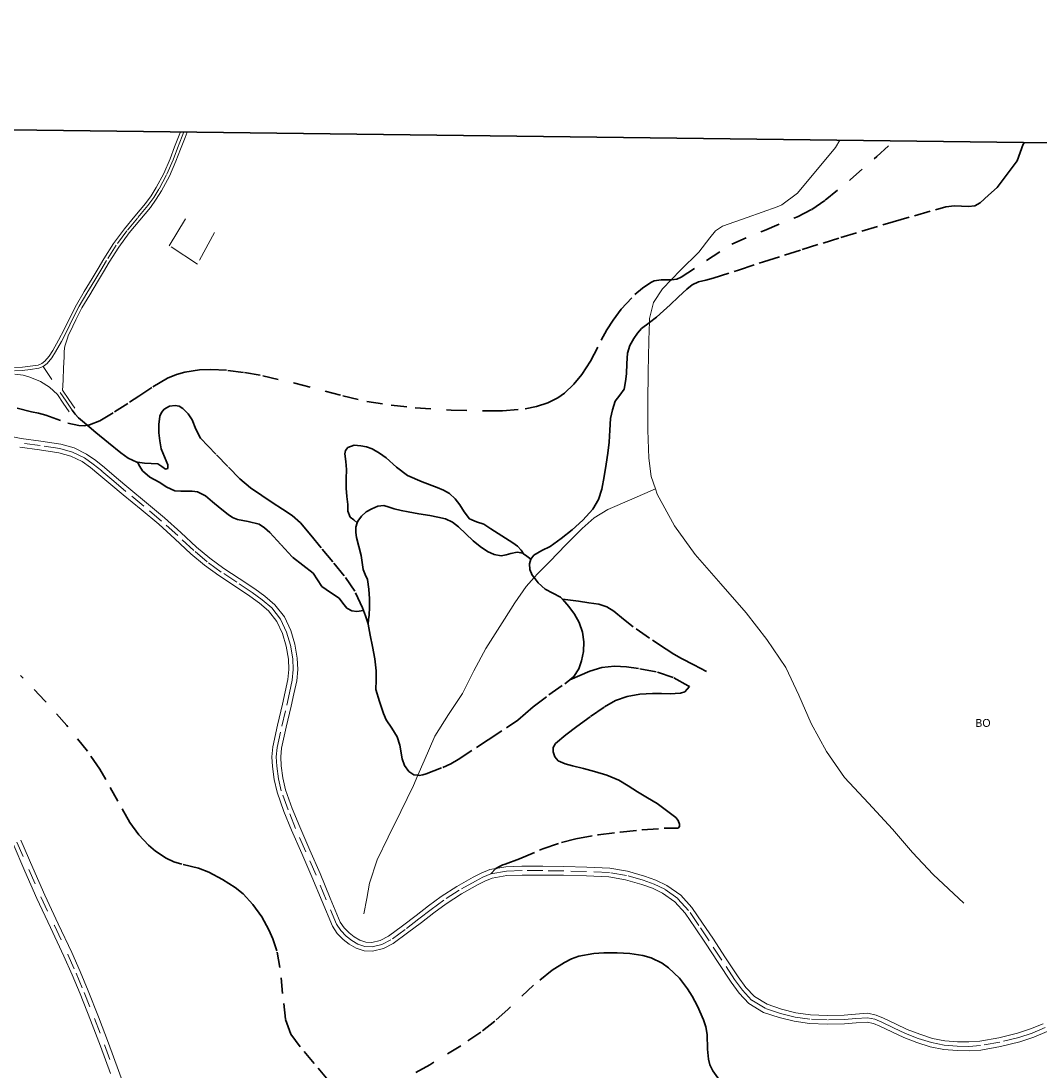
# Model space of a CAD drawing. Header units: metres. Extents: x 407555 to 411072, y 4571682 to 4574038.
# Tile 65 of 67: x 410363 to 410687, y 4573704 to 4574038. Entities that reach past the tile are written whole.
import ezdxf
from ezdxf.enums import TextEntityAlignment as Align

# ---------------------------------------------------------------- set-up
doc = ezdxf.new("R2010")
doc.units = ezdxf.units.M
doc.header["$MEASUREMENT"] = 0
for name, pattern in [('bt5mv20_nopinta', [10, 5, -5]), ('bt5mv20_tapia', [17.375, 10, -2.75, 1.875, -2.75]), ('bt5mv20_tlin1', [7, 5.25, -1.75])]:
    doc.linetypes.add(name, pattern=pattern)
for name, color, linetype, lineweight in [('COB01_CN', 7, 'Continuous', 15), ('COB01_LN', 7, 'Continuous', 15), ('FLU01_LN', 7, 'Continuous', 15), ('TAN01_LN', 7, 'Continuous', 15), ('VIA16_LN', 7, 'Continuous', 15), ('VIA19_LN', 7, 'Continuous', 15), ('VIA21_LN', 7, 'Continuous', 15), ('VIA23_LN', 7, 'Continuous', 15), ('VIR01_LN', 7, 'Continuous', 15)]:
    doc.layers.add(name, color=color, linetype=linetype, lineweight=lineweight)
doc.styles.add('034', font='txt')

msp = doc.modelspace()

# ---------------------------------------------------------------- linework, layer by layer
at = {"layer": 'COB01_LN', "color": 92, "linetype": 'bt5mv20_nopinta', "lineweight": 35}
for points in [[(410522.97, 4573914.73, 435.4), (410526.56, 4573915.47, 434.53), (410530.15, 4573916.59, 433.71), (410533.38, 4573918.19, 432.99), (410535.54, 4573919.75, 432.48), (410538.44, 4573922.54, 431.75), (410541.05, 4573925.67, 431.01), (410543.8, 4573929.89, 430.06), (410547.19, 4573936.55, 428.62), (410548.93, 4573939.84, 427.9), (410550.94, 4573942.99, 427.18), (410553.55, 4573946.42, 426.05), (410557.85, 4573951.09, 423.88), (410560.29, 4573953.14, 422.94), (410562.97, 4573954.98, 422.32), (410564.08, 4573955.47, 422.22), (410566.23, 4573955.78, 422.24), (410569.61, 4573955.81, 422.46), (410571.22, 4573956.05, 422.53), (410572.67, 4573956.67, 422.5), (410580.71, 4573961.93, 421.93), (410588.74, 4573967.19, 421.36), (410599.21, 4573971.55, 420.63), (410609.67, 4573975.9, 419.9), (410614.25, 4573978.23, 419.54), (410618.52, 4573981.12, 419.12), (410626.54, 4573987.7, 418.24), (410634.95, 4573995.1, 416.88), (410640.44, 4574000.04, 415.85)], [(410361.29, 4573914.96, 471.72), (410365.84, 4573913.77, 471.65), (410368.11, 4573913.3, 471.39), (410370.37, 4573912.74, 470.88), (410377.41, 4573910.2, 468.84), (410380.89, 4573909.39, 467.81), (410382.6, 4573909.33, 467.3), (410384.26, 4573909.61, 466.79), (410387.56, 4573910.91, 465.74), (410392.3, 4573913.73, 464.16), (410397.03, 4573916.81, 462.58), (410400.03, 4573918.73, 461.92), (410404.52, 4573921.73, 461.63), (410406.81, 4573923.15, 461.45), (410409.17, 4573924.46, 461.05), (410412.05, 4573925.69, 460.34), (410414.65, 4573926.44, 459.66), (410419.35, 4573927.16, 458.38), (410422.95, 4573927.27, 457.4), (410428.37, 4573926.96, 455.98), (410433.7, 4573926.28, 454.75), (410439.53, 4573925.25, 453.58), (410449.7, 4573922.86, 451.72), (410464.98, 4573918.84, 448.99), (410472.63, 4573917.11, 447.48), (410480.31, 4573915.85, 445.76), (410487.94, 4573915.06, 443.93), (410499.43, 4573914.35, 441.17), (410510.93, 4573914.05, 438.4), (410515.76, 4573914.08, 437.21), (410522.97, 4573914.73, 435.4)], [(410460.33, 4573701.01, 489.28), (410455.83, 4573706.34, 489.42), (410451.32, 4573711.67, 489.56), (410448.44, 4573715.62, 489.77), (410446.65, 4573720.45, 488.11), (410445.79, 4573728.65, 487.38), (410444.94, 4573736.86, 486.65), (410443.95, 4573742.18, 486.3), (410442.68, 4573746.04, 486.22), (410441.43, 4573748.86, 486.26), (410439.12, 4573752.98, 486.5), (410436.28, 4573756.97, 486.95), (410433.18, 4573760.29, 487.54), (410430.65, 4573762.34, 488.06), (410426.61, 4573764.93, 488.92), (410422.34, 4573767.22, 489.88), (410418.99, 4573768.51, 490.64), (410413.74, 4573769.76, 491.8), (410411.15, 4573770.54, 492.39), (410408.67, 4573771.69, 492.96), (410405.31, 4573773.94, 493.82), (410403.04, 4573775.85, 494.46), (410399.97, 4573779.15, 495.28), (410397.17, 4573783.06, 495.83), (410393.37, 4573789.87, 496.72), (410389.56, 4573796.69, 497.62), (410387.55, 4573800.07, 497.97), (410383.67, 4573805.75, 498.18), (410377.15, 4573813.87, 498.03), (410370.12, 4573821.79, 498.04), (410362.4, 4573829.87, 498.5)], [(410584.82, 4573701, 497.23), (410582.75, 4573703.97, 496), (410581.81, 4573705.95, 495.12), (410581.33, 4573707.71, 494.18), (410581, 4573710.85, 492.33), (410580.86, 4573715.6, 489.68), (410580.52, 4573717.95, 488.68), (410579.76, 4573720.26, 488.08), (410577.78, 4573724.56, 487.54), (410576.14, 4573727.74, 487.3), (410574.7, 4573730.07, 487.19), (410572.05, 4573733.49, 487.11), (410568.59, 4573736.78, 487.08), (410566.59, 4573738.22, 487.07), (410563.05, 4573739.96, 487.05), (410560.38, 4573740.75, 487.04), (410556.33, 4573741.34, 487.03), (410552.26, 4573741.54, 487.06), (410548.04, 4573741.57, 487.14), (410544.84, 4573741.36, 487.23), (410540.08, 4573740.44, 487.36), (410537.74, 4573739.61, 487.42), (410535.46, 4573738.48, 487.47), (410531.6, 4573736.02, 487.47), (410525.6, 4573731.22, 487.25), (410517.45, 4573723.55, 486.73), (410513.32, 4573719.82, 486.55), (410508.89, 4573716.34, 486.53), (410502.48, 4573711.97, 487.01), (410492.6, 4573705.9, 488.43), (410487.56, 4573703.11, 489.05)]]:
    msp.add_polyline3d(points, dxfattribs=at)
at = {"layer": 'FLU01_LN', "color": 150, "linetype": 'Continuous', "lineweight": 15}
for points in [[(410564.47, 4573889.27, 429.72), (410563.13, 4573893.22, 429.2), (410562.32, 4573899.02, 428.45), (410562.01, 4573907.93, 427.26), (410561.98, 4573916.85, 426.07), (410562.16, 4573926.53, 424.81), (410562.36, 4573936.22, 423.6), (410562.45, 4573939.85, 423.24), (410562.54, 4573942.19, 423.09), (410562.59, 4573943.49, 423), (410563.82, 4573948.53, 422.74), (410566.68, 4573952.96, 422.49), (410572.44, 4573958.85, 422), (410578.23, 4573964.56, 421.47), (410581.73, 4573969.2, 421.01), (410583.57, 4573971.35, 420.73), (410585.82, 4573972.86, 420.42), (410589.69, 4573974.28, 419.79), (410593.64, 4573975.61, 419.18), (410598.41, 4573977.29, 418.66), (410603.18, 4573978.98, 418.15), (410604.67, 4573979.72, 417.96), (410609.71, 4573983.39, 417.59), (410621.78, 4573997.96, 416.86), (410623.11, 4574000.26, 416.69)], [(410471.67, 4573753.92, 466.69), (410472.54, 4573758.82, 465.28), (410473.4, 4573763.72, 463.87), (410475.86, 4573771.18, 461.47), (410479.34, 4573778.33, 459.02), (410483.39, 4573786.59, 456.38), (410487.44, 4573794.84, 453.91), (410488.83, 4573798.09, 453.06), (410490.79, 4573802.7, 451.85), (410494.25, 4573810.55, 449.85), (410498.54, 4573817.39, 447.72), (410503.01, 4573824.16, 445.63), (410506.69, 4573831.32, 444.51), (410510.48, 4573838.39, 443.59), (410513.41, 4573843.06, 442.36), (410516.4, 4573847.72, 441.18), (410519.69, 4573852.98, 440.44), (410523.29, 4573858.18, 439.67), (410525.82, 4573861.03, 439), (410526.96, 4573862.32, 438.7), (410530.79, 4573866.18, 437.65), (410535.91, 4573871.47, 436.13), (410541.09, 4573876.67, 434.58), (410544.93, 4573880.04, 433.35), (410549.31, 4573882.65, 432.27), (410556.89, 4573885.96, 431), (410564.47, 4573889.27, 429.72)], [(410662.58, 4573757.37, 463.4), (410657.7, 4573761.94, 460.72), (410652.81, 4573766.5, 458.03), (410646.29, 4573773.52, 455.11), (410639.92, 4573780.95, 452.84), (410632.26, 4573789.16, 450.07), (410624.65, 4573797.42, 447.33), (410618.88, 4573805.63, 444.93), (410614, 4573814.59, 442.78), (410610.07, 4573823.54, 441.49), (410605.92, 4573832.37, 440.35), (410599.91, 4573841.28, 438.6), (410593.31, 4573849.79, 436.86), (410585.23, 4573859.07, 434.94), (410577.11, 4573868.37, 433.08), (410570.48, 4573877.5, 431.46), (410565.04, 4573887.58, 429.94), (410564.47, 4573889.27, 429.72)]]:
    msp.add_polyline3d(points, dxfattribs=at)
at = {"layer": 'TAN01_LN', "color": 1, "linetype": 'bt5mv20_tapia', "lineweight": 15}
msp.add_polyline3d([(410424.12, 4573970.85, 465.81), (410418.67, 4573960.82, 466.17), (410409.69, 4573966.64, 467.59), (410415.39, 4573976, 467.49)], dxfattribs=at)
at = {"layer": 'VIA16_LN', "color": 42, "linetype": 'bt5mv20_nopinta', "lineweight": 15}
for points in [[(410414.35, 4574002.86, 467.88), (410413.79, 4574001.51, 467.94), (410412.33, 4573997.74, 468), (410410.89, 4573993.97, 468), (410408.83, 4573989.24, 467.99), (410406.42, 4573984.66, 467.98), (410404.74, 4573982, 467.97), (410402.9, 4573979.44, 467.96), (410399.55, 4573975.43, 467.94), (410396.21, 4573971.4, 467.96), (410392.82, 4573966.8, 468.21), (410389.77, 4573961.98, 468.54), (410387.88, 4573958.85, 468.76), (410386, 4573955.71, 468.98), (410383.51, 4573951.56, 469.17), (410381.04, 4573947.4, 469.22), (410379.03, 4573943.48, 469.22), (410377.12, 4573939.5, 469.19), (410375.37, 4573936.14, 469.12), (410373.52, 4573932.83, 469.04), (410372.3, 4573930.93, 469.11), (410370.81, 4573929.16, 469.19), (410369.6, 4573928.23, 469.18)], [(410369.6, 4573928.23, 469.18), (410368.22, 4573927.71, 469.16), (410365.55, 4573927.3, 469.15), (410362.91, 4573926.88, 469.14), (410360.47, 4573926.83, 469.05)], [(410369.6, 4573928.23, 469.18), (410374.95, 4573919.96, 469.18), (410376.86, 4573917.14, 469.05), (410378.77, 4573914.32, 468.92)], [(410445.56, 4573813.68, 466.03), (410447.11, 4573820.36, 465.6), (410448.01, 4573824.34, 465.36), (410448.87, 4573828.33, 465.14), (410449.18, 4573831.74, 464.99), (410449, 4573835.18, 464.87), (410448.28, 4573839.45, 464.73), (410447.05, 4573843.65, 464.67), (410445.14, 4573847.79, 464.7), (410442.33, 4573851.4, 464.73), (410439.3, 4573853.95, 464.76), (410436.14, 4573856.27, 464.8), (410431.2, 4573859.52, 465.57), (410426.26, 4573862.78, 466.48), (410421.79, 4573866.07, 466.85), (410417.48, 4573869.66, 467.04), (410412.39, 4573874.37, 467.23), (410407.27, 4573879.02, 467.44), (410401.61, 4573883.76, 467.89), (410395.89, 4573888.43, 468.5), (410392.04, 4573891.68, 468.95), (410388.21, 4573894.95, 469.5), (410385.5, 4573897.13, 470.26), (410382.67, 4573899.12, 471.07), (410378.91, 4573900.98, 471.76), (410374.88, 4573902.12, 472.4), (410368.62, 4573903.04, 473.53), (410362.36, 4573903.91, 474.64)], [(410688.49, 4573717.73, 483.22), (410684.35, 4573715.99, 482.85), (410680.07, 4573714.61, 482.46), (410674.03, 4573713.09, 482), (410667.89, 4573712.01, 481.63), (410664.21, 4573711.77, 481.44), (410660.53, 4573711.84, 481.25), (410656.38, 4573712.2, 481.04), (410652.27, 4573712.96, 480.83), (410648.1, 4573714.3, 480.6), (410644.03, 4573715.91, 480.37), (410640.25, 4573717.68, 480.11), (410636.47, 4573719.5, 479.86), (410634.24, 4573720.42, 479.85), (410631.9, 4573720.89, 479.86), (410628.24, 4573720.66, 479.78), (410624.57, 4573720.36, 479.68), (410619.1, 4573720.21, 479.52), (410613.62, 4573720.41, 479.33), (410608.89, 4573721.12, 479.03), (410604.21, 4573722.28, 478.69), (410599.41, 4573723.89, 478.43), (410595.04, 4573726.5, 478.16), (410592.15, 4573729.65, 477.8), (410589.66, 4573733.06, 477.38), (410585.59, 4573739.23, 476.8), (410581.53, 4573745.4, 476.21), (410578.28, 4573750.26, 475.7), (410574.97, 4573755.07, 475.17), (410571.58, 4573758.81, 474.71), (410567.41, 4573761.8, 474.25), (410564.05, 4573763.4, 474), (410560.55, 4573764.65, 473.77), (410555.23, 4573766.19, 473.31), (410549.8, 4573767.11, 472.94), (410542.53, 4573767.46, 472.74), (410535.25, 4573767.64, 472.54), (410528.62, 4573767.71, 472.36), (410521.98, 4573767.71, 472.18), (410517.01, 4573767.53, 471.89), (410512.07, 4573766.7, 471.65), (410509.53, 4573765.67, 471.64), (410507.12, 4573764.4, 471.65), (410501.99, 4573761.52, 471.67), (410497.05, 4573758.34, 471.68), (410493.1, 4573755.35, 471.5), (410489.16, 4573752.35, 471.26), (410484.74, 4573749, 471.15), (410480.24, 4573745.69, 471.04), (410477.36, 4573744.21, 470.93), (410474.26, 4573743.44, 470.81), (410472, 4573743.58, 470.73), (410469.74, 4573744.32, 470.64), (410467.79, 4573745.47, 470.56), (410466.02, 4573746.88, 470.46), (410464.26, 4573748.63, 470.34), (410462.91, 4573750.65, 470.2), (410459.66, 4573758.45, 469.68), (410456.42, 4573766.25, 469.16), (410453.2, 4573773.71, 468.8), (410449.92, 4573781.15, 468.47), (410447.51, 4573787.05, 468.09), (410445.35, 4573793.08, 467.6), (410444.42, 4573796.98, 467.23), (410443.92, 4573800.95, 466.88), (410443.76, 4573803.97, 466.66), (410444.03, 4573806.96, 466.46), (410445.56, 4573813.68, 466.03)], [(410361.22, 4573776.81, 509.68), (410365.02, 4573768.1, 510.16), (410368.83, 4573759.39, 510.63), (410373.12, 4573750.22, 511.25), (410377.44, 4573741.07, 511.9), (410380.11, 4573735.05, 512.26), (410382.61, 4573728.97, 512.65), (410385.91, 4573720.65, 513.31), (410389.09, 4573712.29, 513.97), (410392.25, 4573703.59, 514.65)]]:
    msp.add_polyline3d(points, dxfattribs=at)
at = {"layer": 'VIA19_LN', "color": 7, "linetype": 'Continuous', "lineweight": 15}
for points in [[(410413.28, 4574002.88, 467.9), (410412.87, 4574001.88, 467.94), (410411.4, 4573998.1, 468), (410409.97, 4573994.35, 468), (410407.93, 4573989.67, 467.99), (410405.56, 4573985.16, 467.98), (410403.91, 4573982.55, 467.97), (410402.11, 4573980.05, 467.96), (410398.78, 4573976.06, 467.94), (410395.43, 4573972.01, 467.96), (410392, 4573967.36, 468.21), (410388.92, 4573962.5, 468.54), (410387.03, 4573959.36, 468.76), (410385.15, 4573956.22, 468.98), (410382.66, 4573952.07, 469.17), (410380.17, 4573947.88, 469.22), (410378.14, 4573943.92, 469.22), (410376.23, 4573939.94, 469.19), (410374.49, 4573936.61, 469.12), (410372.67, 4573933.34, 469.04), (410371.5, 4573931.52, 469.11), (410370.12, 4573929.88, 469.19), (410369.11, 4573929.11, 469.18), (410367.97, 4573928.68, 469.16), (410365.4, 4573928.28, 469.15), (410363.04, 4573928.02, 469.14), (410360.44, 4573927.89, 469.05)], [(410379.65, 4573914.91, 468.92), (410377.74, 4573917.73, 469.05), (410375.77, 4573920.64, 469.18), (410375.76, 4573920.65, 469.18), (410375.82, 4573922.02, 469.18), (410375.92, 4573924.06, 469.19), (410376.09, 4573927.69, 469.23), (410376.27, 4573931.33, 469.27), (410376.28, 4573933.05, 469.2), (410376.49, 4573934.64, 469.13), (410377.19, 4573936.92, 469.16), (410377.62, 4573938.31, 469.17), (410378.01, 4573939.06, 469.19), (410379.92, 4573943.04, 469.22), (410381.91, 4573946.92, 469.22), (410384.37, 4573951.06, 469.17), (410386.85, 4573955.2, 468.98), (410388.74, 4573958.33, 468.76), (410390.62, 4573961.46, 468.54), (410393.64, 4573966.24, 468.21), (410396.99, 4573970.79, 467.96), (410400.31, 4573974.79, 467.94), (410403.69, 4573978.83, 467.96), (410405.56, 4573981.44, 467.97), (410407.28, 4573984.16, 467.98), (410409.73, 4573988.81, 467.99), (410411.81, 4573993.59, 468), (410413.26, 4573997.39, 468), (410414.71, 4574001.14, 467.94), (410415.41, 4574002.85, 467.87)], [(410360.51, 4573925.78, 469.05), (410363.25, 4573925.42, 469.19), (410365.31, 4573924.83, 469.2), (410368.72, 4573923.44, 469.19), (410371.55, 4573921.6, 469.22), (410374.13, 4573919.28, 469.18), (410375.98, 4573916.55, 469.05), (410377.89, 4573913.73, 468.92)], [(410357.38, 4573906.34, 475.23), (410362.59, 4573905.29, 474.64), (410368.82, 4573904.42, 473.53), (410375.17, 4573903.49, 472.4)], [(410628.34, 4573719.26, 479.78), (410624.65, 4573718.96, 479.68), (410619.09, 4573718.81, 479.52), (410613.49, 4573719.02, 479.33), (410608.61, 4573719.75, 479.03), (410603.82, 4573720.94, 478.69), (410598.82, 4573722.61, 478.43), (410594.15, 4573725.4, 478.16), (410591.07, 4573728.76, 477.8), (410588.51, 4573732.26, 477.38), (410584.42, 4573738.46, 476.8), (410580.36, 4573744.63, 476.21), (410577.13, 4573749.47, 475.7), (410573.87, 4573754.2, 475.17), (410570.65, 4573757.76, 474.71), (410566.7, 4573760.59, 474.25), (410563.51, 4573762.1, 474), (410560.12, 4573763.32, 473.77), (410554.92, 4573764.83, 473.31), (410549.65, 4573765.72, 472.94), (410542.48, 4573766.06, 472.74), (410535.22, 4573766.24, 472.54), (410528.61, 4573766.32, 472.36), (410522.01, 4573766.31, 472.18), (410517.15, 4573766.14, 471.89), (410512.45, 4573765.35, 471.65), (410510.12, 4573764.4, 471.64), (410507.79, 4573763.17, 471.65), (410502.71, 4573760.32, 471.67), (410497.85, 4573757.19, 471.68), (410493.94, 4573754.24, 471.5), (410490.01, 4573751.24, 471.26), (410485.57, 4573747.88, 471.15), (410480.98, 4573744.5, 471.04), (410477.85, 4573742.89, 470.93), (410474.39, 4573742.03, 470.81), (410471.73, 4573742.19, 470.73), (410469.16, 4573743.04, 470.64), (410466.99, 4573744.31, 470.56), (410465.09, 4573745.83, 470.46), (410463.18, 4573747.73, 470.34), (410461.67, 4573749.99, 470.2), (410458.37, 4573757.91, 469.68), (410455.13, 4573765.7, 469.16), (410451.91, 4573773.15, 468.8), (410448.63, 4573780.6, 468.47), (410446.21, 4573786.55, 468.09), (410444.01, 4573792.68, 467.6), (410443.04, 4573796.73, 467.23), (410442.53, 4573800.83, 466.88), (410442.36, 4573803.99, 466.66), (410442.65, 4573807.18, 466.46), (410444.2, 4573813.99, 466.03), (410445.75, 4573820.67, 465.6), (410446.64, 4573824.64, 465.36), (410447.48, 4573828.54, 465.14), (410447.78, 4573831.77, 464.99), (410447.61, 4573835.03, 464.87), (410446.91, 4573839.14, 464.73), (410445.74, 4573843.16, 464.67), (410443.94, 4573847.06, 464.7), (410441.32, 4573850.42, 464.73), (410438.43, 4573852.85, 464.76), (410435.34, 4573855.12, 464.8), (410430.43, 4573858.35, 465.57), (410425.46, 4573861.63, 466.48), (410420.92, 4573864.97, 466.85), (410416.56, 4573868.61, 467.04), (410411.45, 4573873.34, 467.23), (410406.35, 4573877.97, 467.44), (410400.71, 4573882.68, 467.89), (410395, 4573887.35, 468.5), (410391.13, 4573890.61, 468.95), (410387.32, 4573893.87, 469.5), (410384.66, 4573896.01, 470.26), (410381.95, 4573897.91, 471.07), (410378.41, 4573899.67, 471.76), (410374.59, 4573900.75, 472.4), (410368.43, 4573901.65, 473.53), (410362.13, 4573902.53, 474.64)], [(410375.17, 4573903.49, 472.4), (410379.42, 4573902.29, 471.76), (410383.39, 4573900.33, 471.07), (410386.34, 4573898.25, 470.26), (410389.1, 4573896.03, 469.5), (410392.94, 4573892.75, 468.95), (410396.78, 4573889.51, 468.5), (410402.5, 4573884.84, 467.89), (410408.19, 4573880.07, 467.44), (410413.34, 4573875.4, 467.23), (410418.4, 4573870.71, 467.04), (410422.65, 4573867.18, 466.85), (410427.06, 4573863.93, 466.48), (410431.97, 4573860.69, 465.57), (410436.94, 4573857.42, 464.8), (410440.16, 4573855.05, 464.76), (410443.34, 4573852.38, 464.73), (410446.34, 4573848.52, 464.7), (410448.36, 4573844.14, 464.67), (410449.64, 4573839.77, 464.73), (410450.39, 4573835.33, 464.87), (410450.58, 4573831.71, 464.99), (410450.26, 4573828.12, 465.14), (410449.37, 4573824.04, 465.36), (410448.47, 4573820.05, 465.6), (410446.93, 4573813.37, 466.03), (410445.41, 4573806.74, 466.46), (410445.16, 4573803.94, 466.66), (410445.31, 4573801.07, 466.88), (410445.8, 4573797.23, 467.23), (410446.69, 4573793.48, 467.6), (410448.82, 4573787.55, 468.09), (410451.21, 4573781.7, 468.47), (410454.48, 4573774.27, 468.8), (410457.71, 4573766.8, 469.16), (410460.95, 4573758.99, 469.68), (410464.15, 4573751.31, 470.2), (410465.35, 4573749.52, 470.34), (410466.95, 4573747.93, 470.46), (410468.58, 4573746.62, 470.56), (410470.32, 4573745.6, 470.64), (410472.26, 4573744.96, 470.73), (410474.13, 4573744.85, 470.81), (410476.86, 4573745.52, 470.93), (410479.5, 4573746.88, 471.04), (410483.9, 4573750.13, 471.15), (410488.31, 4573753.46, 471.26), (410492.25, 4573756.47, 471.5), (410496.25, 4573759.49, 471.68), (410501.26, 4573762.72, 471.67), (410506.45, 4573765.63, 471.65), (410508.94, 4573766.94, 471.64), (410511.69, 4573768.05, 471.65), (410513.68, 4573768.39, 471.74), (410516.86, 4573768.93, 471.89), (410521.95, 4573769.11, 472.18), (410528.62, 4573769.11, 472.36), (410535.28, 4573769.04, 472.54), (410542.58, 4573768.86, 472.74), (410549.95, 4573768.5, 472.94), (410555.54, 4573767.56, 473.31), (410560.98, 4573765.98, 473.77), (410564.58, 4573764.69, 474), (410568.12, 4573763.01, 474.25), (410572.52, 4573759.86, 474.71), (410576.07, 4573755.94, 475.17), (410579.44, 4573751.04, 475.7), (410582.7, 4573746.17, 476.21), (410586.76, 4573740, 476.8), (410590.81, 4573733.86, 477.38), (410593.24, 4573730.54, 477.8), (410595.93, 4573727.6, 478.16), (410599.99, 4573725.17, 478.43), (410604.6, 4573723.62, 478.69), (410609.16, 4573722.49, 479.03), (410613.75, 4573721.8, 479.33), (410619.1, 4573721.6, 479.52), (410624.49, 4573721.76, 479.68), (410628.14, 4573722.06, 479.78), (410632, 4573722.3, 479.86), (410634.65, 4573721.76, 479.85), (410637.04, 4573720.78, 479.86), (410640.85, 4573718.95, 480.11), (410644.59, 4573717.19, 480.37), (410648.57, 4573715.62, 480.6), (410652.61, 4573714.32, 480.83), (410656.57, 4573713.59, 481.04), (410660.6, 4573713.24, 481.25), (410664.18, 4573713.17, 481.44), (410667.72, 4573713.4, 481.63), (410673.73, 4573714.46, 482), (410679.68, 4573715.96, 482.46), (410683.87, 4573717.31, 482.85), (410687.89, 4573718.99, 483.22)], [(410390.96, 4573703.12, 514.65), (410387.8, 4573711.81, 513.97), (410384.62, 4573720.15, 513.31), (410381.33, 4573728.45, 512.65), (410378.84, 4573734.51, 512.26), (410376.18, 4573740.5, 511.9), (410371.87, 4573749.64, 511.25), (410367.57, 4573758.82, 510.63), (410363.75, 4573767.54, 510.16), (410359.97, 4573776.22, 509.68)], [(410362.47, 4573777.4, 509.68), (410366.28, 4573768.65, 510.16), (410370.09, 4573759.96, 510.63), (410374.37, 4573750.81, 511.25), (410378.7, 4573741.64, 511.9), (410381.38, 4573735.6, 512.26), (410383.89, 4573729.49, 512.65), (410387.19, 4573721.15, 513.31), (410390.38, 4573712.77, 513.97), (410393.55, 4573704.06, 514.65), (410396.7, 4573695.35, 515.33)], [(410689.09, 4573716.47, 483.22), (410684.84, 4573714.68, 482.85), (410680.46, 4573713.26, 482.46), (410674.32, 4573711.72, 482), (410668.06, 4573710.62, 481.63), (410664.25, 4573710.37, 481.44), (410660.46, 4573710.44, 481.25), (410656.19, 4573710.81, 481.04), (410651.93, 4573711.6, 480.83), (410647.63, 4573712.98, 480.6), (410643.47, 4573714.63, 480.37), (410639.65, 4573716.42, 480.11), (410635.9, 4573718.22, 479.86), (410633.83, 4573719.07, 479.85), (410631.8, 4573719.48, 479.86), (410628.34, 4573719.26, 479.78)]]:
    msp.add_polyline3d(points, dxfattribs=at)
at = {"layer": 'VIA21_LN', "color": 2, "linetype": 'bt5mv20_tlin1', "lineweight": 35}
for points in [[(410524.78, 4573866.82, 438.59), (410525.71, 4573868.1, 438.36), (410528.32, 4573869.62, 437.91), (410530.89, 4573870.91, 437.43), (410534.43, 4573873.48, 436.45), (410537.9, 4573876.21, 435.51), (410541.35, 4573879.31, 434.81), (410544.48, 4573882.84, 434.12), (410546.3, 4573885.85, 433.59), (410547.39, 4573889.11, 433.06), (410548.17, 4573893.14, 432.43), (410548.8, 4573897.15, 431.8), (410549.28, 4573900.65, 430.77), (410549.72, 4573904.16, 429.65), (410549.98, 4573907.9, 428.87), (410550.19, 4573911.67, 428.13), (410550.73, 4573914.45, 427.58), (410551.65, 4573917.17, 427.07), (410553.15, 4573919.03, 426.78), (410554.51, 4573920.96, 426.58), (410554.94, 4573923.39, 426.43), (410555.2, 4573925.83, 426.22), (410555.34, 4573929.12, 425.69), (410555.58, 4573932.4, 425.1), (410556.34, 4573934.85, 424.63), (410557.6, 4573937.16, 424.17), (410558.71, 4573938.85, 423.82), (410560.05, 4573940.33, 423.49), (410562.44, 4573942.11, 423.16), (410562.54, 4573942.19, 423.15), (410564.8, 4573943.9, 422.96), (410566.99, 4573945.88, 422.77), (410569.18, 4573947.87, 422.62), (410571.8, 4573950.33, 422.5), (410574.42, 4573952.79, 422.41), (410576.17, 4573954.21, 422.36), (410578.18, 4573955.14, 422.32), (410580.51, 4573955.71, 422.29), (410582.83, 4573956.28, 422.25), (410590.86, 4573958.91, 422.32), (410598.89, 4573961.55, 422.4), (410611.14, 4573965.44, 422.53), (410623.42, 4573969.25, 422.67), (410640.12, 4573974.26, 422.96), (410656.87, 4573979.07, 423.23), (410659.68, 4573979.35, 423.18), (410664.06, 4573979.13, 422.87), (410666.06, 4573979.4, 422.62), (410667.76, 4573980.33, 422.32), (410670.49, 4573982.78, 421.74), (410673.21, 4573985.23, 421.17), (410676.38, 4573989.46, 421.04), (410679.54, 4573993.68, 420.9), (410680.55, 4573996.32, 420.8), (410681.52, 4573999.02, 420.7), (410681.93, 4573999.52, 420.69)], [(410471.52, 4573850.48, 454.86), (410471.2, 4573851.37, 454.93), (410468.73, 4573856.7, 455.06), (410465.4, 4573861.57, 455.05), (410461.71, 4573866.01, 455.2), (410458.01, 4573870.43, 455.35), (410454.8, 4573874.46, 455.4), (410451.52, 4573878.42, 455.45), (410448.77, 4573880.75, 455.92), (410445.72, 4573882.75, 456.4), (410442.43, 4573884.94, 456.49), (410439.14, 4573887.13, 456.58), (410435.55, 4573889.62, 456.69), (410432.21, 4573892.41, 456.84), (410428.36, 4573896.33, 457.11), (410424.55, 4573900.29, 457.4), (410422.08, 4573902.86, 457.59), (410419.63, 4573905.44, 457.79), (410418.19, 4573908.21, 457.96), (410417.01, 4573911.19, 458.25), (410415.75, 4573913.1, 458.76), (410414.06, 4573914.81, 459.37), (410412.84, 4573915.53, 459.66), (410411.58, 4573915.83, 459.92), (410409.82, 4573915.59, 460.17), (410408.07, 4573914.58, 460.4), (410407.18, 4573913.58, 460.6), (410406.73, 4573912.44, 460.82), (410406.37, 4573909.78, 461.45), (410406.41, 4573907.11, 462.06), (410406.69, 4573904.52, 462.41), (410407.17, 4573901.96, 462.68), (410408.16, 4573899.41, 462.87), (410409.25, 4573896.91, 463.08), (410409.23, 4573895.7, 463.52), (410408.5, 4573895.48, 463.63), (410407.3, 4573896.41, 463.71), (410406.01, 4573897.19, 463.86), (410403.9, 4573897.28, 464.36), (410401.79, 4573897.4, 464.83), (410399.6, 4573897.72, 465.06)], [(410399.6, 4573897.72, 465.06), (410399.36, 4573897.76, 465.08), (410396.66, 4573899, 465.58), (410394.27, 4573900.72, 466.1), (410390.32, 4573903.92, 467.02), (410386.38, 4573907.17, 467.94), (410384.24, 4573908.96, 468.28), (410382.09, 4573910.75, 468.55), (410380.81, 4573911.81, 469), (410379.7, 4573913.01, 469.2), (410378.77, 4573914.32, 468.92)], [(410469.52, 4573878.41, 450.85), (410468.41, 4573879.35, 450.86), (410467.29, 4573880.29, 450.87), (410466.55, 4573882.1, 450.81), (410466.49, 4573884.27, 450.66), (410466.22, 4573886.87, 450.41), (410466.03, 4573889.46, 450.06), (410466.05, 4573892.44, 449.55), (410466.11, 4573895.41, 449.04), (410465.86, 4573897.92, 448.62), (410465.59, 4573900.42, 448.2), (410465.78, 4573901.51, 448.04), (410466.52, 4573902.46, 447.87), (410468.6, 4573903.15, 447.44), (410470.68, 4573902.9, 446.99), (410472.52, 4573902.63, 446.66), (410474.33, 4573902.03, 446.37), (410476.61, 4573900.66, 446.01), (410478.71, 4573899.14, 445.69), (410482.04, 4573896.19, 445.23), (410485.51, 4573893.46, 444.81), (410490.2, 4573891.47, 444.38), (410495.01, 4573889.72, 443.96), (410497.01, 4573888.83, 443.79), (410498.92, 4573887.73, 443.63), (410500.66, 4573886.07, 443.52), (410502.15, 4573884.21, 443.42), (410503.59, 4573881.89, 443.21), (410505.21, 4573879.69, 442.87), (410507.48, 4573878.76, 442.49), (410509.83, 4573878, 442.1), (410512.1, 4573876.53, 441.68), (410514.37, 4573875.07, 441.26), (410516.72, 4573873.59, 440.76), (410519.07, 4573872.1, 440.16), (410520.52, 4573871.05, 439.66), (410521.71, 4573869.75, 439.16), (410522.49, 4573868.62, 438.85)], [(410399.6, 4573897.72, 465.06), (410400.37, 4573896.38, 464.94), (410401.14, 4573895.04, 464.82), (410403.51, 4573892.95, 464.53), (410406.46, 4573891.41, 464.18), (410408.91, 4573889.76, 463.72), (410411.51, 4573888.6, 463.23), (410413.34, 4573888.5, 463.05), (410415.2, 4573888.55, 462.88), (410416.95, 4573888.52, 462.49), (410418.66, 4573888.32, 462.1), (410421.19, 4573887, 461.75), (410423.51, 4573885.13, 461.54), (410425.95, 4573883.07, 461.59), (410428.41, 4573881.04, 461.5), (410429.86, 4573880.16, 461.24), (410431.39, 4573879.45, 460.98), (410434.86, 4573878.84, 460.42), (410438.27, 4573878.06, 459.87), (410440.05, 4573876.85, 459.57), (410441.66, 4573875.4, 459.36), (410445.3, 4573871.46, 459.01), (410448.92, 4573867.56, 458.68), (410452.22, 4573864.97, 458.45), (410455.54, 4573862.4, 458.21), (410456.91, 4573860.28, 457.76), (410458.24, 4573858.15, 457.2), (410460.98, 4573856.26, 456.77), (410463.78, 4573854.46, 456.32), (410464.94, 4573852.86, 455.94), (410466.26, 4573851.27, 455.56), (410467.79, 4573850.43, 455.29), (410469.42, 4573850.22, 455.07), (410471.52, 4573850.48, 454.86)], [(410522.49, 4573868.62, 438.85), (410522.24, 4573868.81, 438.88), (410520.43, 4573869.13, 439.36), (410518.46, 4573868.7, 439.95), (410516.91, 4573868.24, 440.21), (410515.36, 4573867.9, 440.49), (410513.16, 4573868.31, 441.03), (410511.04, 4573869.34, 441.56), (410508.61, 4573870.95, 442.2), (410506.38, 4573872.72, 442.76), (410504.07, 4573874.95, 443.24), (410501.74, 4573877.18, 443.69), (410499.8, 4573878.66, 444.07), (410497.63, 4573879.67, 444.46), (410495.15, 4573880.25, 444.96), (410492.64, 4573880.72, 445.46), (410489.18, 4573881.31, 446.01), (410485.72, 4573881.92, 446.54), (410483.49, 4573882.41, 446.84), (410481.29, 4573882.94, 447.18), (410479.65, 4573883.46, 447.55), (410478.03, 4573883.95, 447.97), (410476.1, 4573883.75, 448.46), (410474.16, 4573882.89, 448.96), (410472.4, 4573881.9, 449.58), (410470.88, 4573880.57, 450.22), (410469.69, 4573878.93, 450.74), (410469.52, 4573878.41, 450.85)], [(410469.52, 4573878.41, 450.85), (410469.08, 4573877.08, 451.14), (410469.04, 4573875.39, 451.4), (410469.29, 4573873.72, 451.66), (410470.06, 4573870.87, 452.11), (410470.82, 4573868.01, 452.55), (410471.1, 4573865.8, 452.8), (410471.38, 4573863.6, 452.98), (410472.1, 4573862.02, 453.1), (410472.81, 4573860.44, 453.22), (410473.27, 4573857.34, 453.78), (410473.43, 4573854.2, 454.41), (410473.41, 4573851.63, 454.73), (410473.33, 4573849.07, 454.81), (410473.13, 4573847.62, 454.68), (410473.04, 4573846.26, 454.55)], [(410524.78, 4573866.82, 438.59), (410523.51, 4573867.82, 438.74), (410522.49, 4573868.62, 438.85)], [(410524.78, 4573866.82, 438.59), (410524.39, 4573865.38, 438.79), (410524.51, 4573863.57, 438.94), (410525.25, 4573861.79, 439.07), (410525.82, 4573861.03, 439.17), (410527.1, 4573859.34, 439.39), (410529.3, 4573857.36, 439.72), (410531.83, 4573856.1, 440.02), (410534.24, 4573854.75, 440.39), (410534.84, 4573854.12, 440.66)], [(410580.65, 4573831.16, 446.94), (410576.7, 4573833.22, 446.94), (410572.75, 4573835.27, 446.94), (410570.29, 4573836.68, 446.77), (410567.9, 4573838.18, 446.44), (410562.59, 4573841.68, 445.69), (410557.38, 4573845.29, 444.77), (410554.29, 4573847.82, 444.01), (410551.18, 4573850.37, 443.25), (410548.93, 4573851.72, 442.82), (410546.48, 4573852.51, 442.39), (410543.21, 4573853.01, 441.82), (410539.93, 4573853.46, 441.31), (410537.39, 4573853.79, 440.99), (410534.84, 4573854.12, 440.66)], [(410534.84, 4573854.12, 440.66), (410535.64, 4573853.29, 441.01), (410536.89, 4573851.75, 441.88), (410538.65, 4573849.36, 443.24), (410540.19, 4573846.73, 444.51), (410541.26, 4573843.66, 445.65), (410541.69, 4573840.51, 446.78), (410541.54, 4573837.52, 447.87), (410540.88, 4573834.53, 448.95), (410540.02, 4573831.92, 449.75), (410538.51, 4573829.57, 450.14), (410537.25, 4573828.46, 450.22)], [(410473.04, 4573846.26, 454.55), (410472.12, 4573848.82, 454.74), (410471.52, 4573850.48, 454.86)], [(410473.04, 4573846.26, 454.55), (410473.03, 4573846.18, 454.54), (410473.65, 4573842.63, 454.41), (410474.39, 4573839.08, 454.25), (410475.17, 4573835.19, 453.97), (410475.58, 4573831.28, 453.7), (410475.52, 4573828.34, 453.54), (410475.46, 4573825.39, 453.38), (410476.66, 4573821.56, 453.54), (410477.86, 4573817.73, 453.71), (410478.72, 4573815.77, 453.76), (410480.49, 4573813.03, 453.75), (410482.23, 4573810.3, 453.71), (410483.11, 4573807.61, 453.67), (410483.81, 4573803.32, 453.59), (410484.55, 4573801.21, 453.56), (410485.96, 4573799.23, 453.55), (410487.54, 4573798.23, 453.55), (410488.83, 4573798.09, 453.55), (410489.24, 4573798.05, 453.55), (410490.37, 4573798.22, 453.55), (410491.5, 4573798.55, 453.55), (410496.76, 4573800.57, 453.62), (410499.28, 4573801.72, 453.63), (410501.67, 4573803.09, 453.55), (410511.17, 4573809.33, 452.53), (410520.68, 4573815.58, 451.21), (410523.12, 4573817.75, 451.04), (410525.56, 4573819.91, 450.86), (410530.48, 4573823.65, 450.57), (410535.57, 4573827.18, 450.31), (410537.07, 4573828.3, 450.23), (410537.25, 4573828.46, 450.22)], [(410513.68, 4573768.39, 471.74), (410514.8, 4573769.02, 471.67), (410515.82, 4573769.55, 471.62), (410516.58, 4573769.8, 471.58), (410521.13, 4573771.51, 471.32), (410528.59, 4573774.64, 470.91), (410534.56, 4573776.71, 470.36), (410539.16, 4573777.85, 469.71), (410546.17, 4573779.07, 468.51), (410553.17, 4573779.98, 467.25), (410560.2, 4573780.66, 465.8), (410567.24, 4573781.19, 464.37), (410569.46, 4573781.19, 464.08), (410571.67, 4573781.27, 463.91), (410572.15, 4573781.78, 463.91), (410572.14, 4573782.5, 463.94), (410571.7, 4573783.73, 463.98), (410570.98, 4573784.64, 463.91), (410567.97, 4573786.85, 463.27), (410564.96, 4573789.07, 462.63), (410561.91, 4573790.89, 462.18), (410558.75, 4573792.76, 461.71), (410555.78, 4573794.67, 461.19), (410552.78, 4573796.54, 460.69), (410548.99, 4573798.14, 460.21), (410545.04, 4573799.29, 459.74), (410541.53, 4573800.2, 459.32), (410538.01, 4573801.09, 458.88), (410535.74, 4573801.69, 458.49), (410533.53, 4573802.69, 458.01), (410532.42, 4573803.97, 457.68), (410531.92, 4573805.49, 457.33), (410531.93, 4573806.88, 456.89), (410532.59, 4573808.14, 456.51), (410535.97, 4573811, 455.95), (410539.44, 4573813.58, 455.41), (410543.79, 4573816.77, 454.66), (410548.22, 4573819.87, 453.92), (410551.69, 4573821.86, 453.38), (410555.48, 4573823.2, 452.85), (410559.51, 4573823.86, 452.37), (410563.54, 4573824.08, 451.91), (410566.34, 4573824.06, 451.54), (410569.13, 4573824.05, 451.12), (410570.77, 4573824.13, 450.82), (410572.39, 4573824.25, 450.43), (410573.8, 4573824.6, 449.95), (410575.3, 4573826.34, 449.4), (410574.91, 4573826.59, 449.39), (410570.06, 4573829.22, 449.31), (410564.64, 4573831.02, 449.54), (410559.03, 4573832.09, 449.8), (410555.21, 4573832.63, 449.89), (410551.39, 4573832.78, 449.96), (410547.38, 4573832.38, 450.01), (410543.53, 4573831.23, 450.07), (410540.39, 4573829.85, 450.15), (410537.25, 4573828.46, 450.22)]]:
    msp.add_polyline3d(points, dxfattribs=at)
at = {"layer": 'VIA23_LN', "color": 42, "linetype": 'bt5mv20_nopinta', "lineweight": 35}
msp.add_polyline3d([(410512.07, 4573766.7, 471.65), (410513.68, 4573768.39, 471.74)], dxfattribs=at)
at = {"layer": 'VIR01_LN', "color": 7, "linetype": 'Continuous', "lineweight": 35, "flags": 128}
msp.add_lwpolyline([(407584.03, 4574038.19), (411071.92, 4573994.66), (411043.52, 4571681.77), (407554.51, 4571725.33)], close=True, dxfattribs=at)

# ---------------------------------------------------------------- texts
at = {"layer": 'COB01_CN', "color": 251, "linetype": 'Continuous', "lineweight": 0, "style": '034'}
msp.add_text('BO', height=2.5, dxfattribs=at).set_placement((410668.69, 4573814.74), align=Align.MIDDLE_CENTER)

doc.saveas('drawing.dxf')
